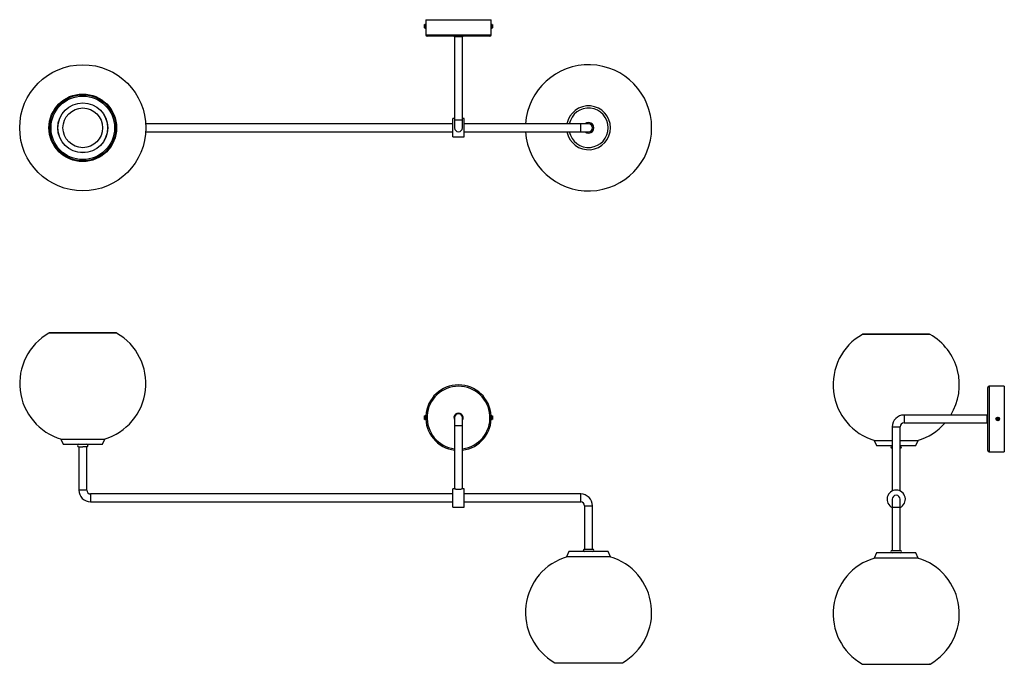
# Model space of a CAD drawing. Header units: millimetres. Extents: x -844 to 659, y -984 to 0.
import ezdxf

# ---------------------------------------------------------------- set-up
doc = ezdxf.new("R2010")
doc.units = ezdxf.units.MM

msp = doc.modelspace()

# ---------------------------------------------------------------- linework, layer by layer
at = {"color": 7, "linetype": 'Continuous', "lineweight": 25}
for p, q in [((-226, -9.5), (-226.2, -9.5)), ((-226.2, -9.8), (-226, -9.8)), ((-226.1, -10.5), (-226.2, -10.5)), ((-223.8, -7.2), (-225.1, -7.2)), ((-225.1, -12.8), (-223.8, -12.8)), ((-223.8, 0), (-223.8, -23)), ((-223.8, 0), (-123.8, 0)), ((-123.8, -23), (-123.8, 0)), ((-122.5, -7.2), (-123.8, -7.2)), ((-123.8, -12.8), (-122.5, -12.8)), ((-121.6, -9.6), (-121.4, -9.6)), ((-121.4, -9.7), (-121.6, -9.7)), ((-121.4, -10.4), (-121.4, -10.4)), ((-125.8, -25), (-221.8, -25)), ((-179.8, -26), (-179.8, -165)), ((-167.8, -165), (-167.8, -26)), ((-182.3, -159), (-651.2, -159)), ((-179.8, -151), (-182.3, -151)), ((-182.3, -179), (-182.3, -151)), ((-165.3, -151), (-167.8, -151)), ((-165.3, -179), (-165.3, -151)), ((24.7, -159), (-165.3, -159)), ((-651.2, -171), (-182.3, -171)), ((-182.3, -179), (-165.3, -179)), ((-165.3, -171), (24.7, -171)), ((-695.7, -478.3), (-798.9, -478.3)), ((-696.3, -477.9), (-798.3, -477.9)), ((545.9, -480.3), (442.6, -480.3)), ((545.2, -479.9), (443.2, -479.9)), ((634.2, -657.3), (634.2, -561.3)), ((659.2, -559.3), (636.2, -559.3)), ((659.2, -559.3), (659.2, -659.3)), ((-226.2, -606.8), (-226, -606.9)), ((-226, -607.1), (-226.2, -607.1)), ((-226.2, -607.8), (-226.1, -607.8)), ((-223.8, -604.5), (-225.1, -604.5)), ((-225.1, -610.1), (-223.8, -610.1)), ((-223.8, -610.1), (-223.8, -604.5)), ((-223.8, -605.4), (-223.8, -605.4)), ((-223.8, -605.8), (-223.8, -605.8)), ((-223.8, -608.8), (-223.8, -608.8)), ((-223.8, -609.3), (-223.8, -609.3)), ((-179.8, -607.3), (-179.8, -715.8)), ((-167.8, -715.9), (-167.8, -607.3)), ((-122.5, -604.5), (-123.8, -604.5)), ((-123.8, -604.5), (-123.8, -610.1)), ((-123.8, -605.4), (-123.8, -605.4)), ((-123.8, -605.8), (-123.8, -605.8)), ((-123.8, -608.8), (-123.8, -608.8)), ((-123.8, -609.3), (-123.8, -609.3)), ((-123.8, -610.1), (-122.5, -610.1)), ((-121.4, -606.9), (-121.6, -606.9)), ((-121.6, -607), (-121.4, -607)), ((-121.4, -607.7), (-121.4, -607.7)), ((633.2, -603.3), (506.2, -603.3)), ((506.2, -615.3), (633.2, -615.3)), ((647.9, -609.6), (649, -609.5)), ((648, -608.9), (649.1, -609.1)), ((648.8, -610.6), (649, -609.5)), ((648.9, -608.9), (649.1, -609.1)), ((649, -609.5), (648.9, -609.7)), ((649, -608), (649.1, -609.1)), ((649, -609.5), (649.1, -609.1)), ((649, -609.5), (649.4, -609.5)), ((649.4, -609.2), (649.1, -609.1)), ((649.7, -608), (649.4, -609.2)), ((649.4, -609.2), (649.6, -609)), ((650.6, -609.1), (649.4, -609.2)), ((649.4, -609.2), (649.4, -609.5)), ((649.5, -610.7), (649.4, -609.5)), ((649.6, -609.7), (649.4, -609.5)), ((650.5, -609.8), (649.4, -609.5)), ((488.2, -621.3), (488.2, -719.2)), ((500.2, -719.2), (500.2, -621.3)), ((-780.8, -640.1), (-777.3, -647.8)), ((-780.8, -640.1), (-713.8, -640.1)), ((-717.3, -647.8), (-713.8, -640.1)), ((460.7, -642.1), (464.2, -649.8)), ((460.7, -642.1), (488.2, -642.1)), ((500.2, -642.1), (527.7, -642.1)), ((524.2, -649.8), (527.7, -642.1)), ((-777.3, -647.8), (-717.3, -647.8)), ((-753.3, -651.8), (-753.3, -717.8)), ((-753.3, -651.8), (-747.3, -651.8)), ((-741.3, -717.8), (-741.3, -651.8)), ((464.2, -649.8), (488.2, -649.8)), ((500.2, -649.8), (524.2, -649.8)), ((636.2, -659.3), (659.2, -659.3)), ((-179.7, -715.8), (-182.3, -715.8)), ((-182.3, -743.8), (-182.3, -715.8)), ((-165.3, -715.8), (-167.9, -715.8)), ((-165.3, -743.8), (-165.3, -715.8)), ((-182.3, -723.8), (-735.3, -723.8)), ((-735.3, -735.8), (-182.3, -735.8)), ((12.7, -723.8), (-165.3, -723.8)), ((-165.3, -735.8), (12.7, -735.8)), ((488.2, -731.8), (488.2, -809.8)), ((500.2, -809.8), (500.2, -731.8)), ((-182.3, -743.8), (-165.3, -743.8)), ((18.7, -741.8), (18.7, -807.8)), ((30.7, -807.8), (30.7, -741.8)), ((18.7, -807.8), (30.7, -807.8)), ((488.2, -809.8), (500.2, -809.8)), ((-5.3, -811.8), (-8.8, -819.6)), ((58.2, -819.6), (-8.8, -819.6)), ((54.7, -811.8), (-5.3, -811.8)), ((58.2, -819.6), (54.7, -811.8)), ((464.2, -813.8), (460.7, -821.6)), ((527.7, -821.6), (460.7, -821.6)), ((524.2, -813.8), (464.2, -813.8)), ((527.7, -821.6), (524.2, -813.8)), ((-26.9, -981.4), (76.3, -981.4)), ((-26.3, -981.7), (75.7, -981.7)), ((442.6, -983.4), (545.9, -983.4)), ((443.2, -983.7), (545.2, -983.7))]:
    msp.add_line(p, q, dxfattribs=at)
at = {"color": 8, "linetype": 'Continuous', "lineweight": 25}
for p, q in [((-225.5, -12.6), (-225.5, -7.4)), ((-225.1, -12.8), (-225.1, -7.2)), ((-122.5, -7.2), (-122.5, -12.8)), ((-122.1, -7.4), (-122.1, -12.6)), ((-223.8, -23), (-123.8, -23)), ((-167.8, -26), (-179.8, -26)), ((-179.8, -153), (-167.8, -153)), ((12.7, -171), (12.7, -159)), ((-696.2, -477.9), (-798.4, -477.9)), ((545.3, -479.9), (443.2, -479.9)), ((636.2, -559.3), (636.2, -659.3)), ((-225.5, -610), (-225.5, -604.7)), ((-225.1, -610.1), (-225.1, -604.5)), ((-122.5, -604.5), (-122.5, -610.1)), ((-122.1, -604.7), (-122.1, -610)), ((506.2, -603.3), (506.2, -615.3)), ((633.2, -615.3), (633.2, -603.3)), ((-179.8, -619.3), (-167.8, -619.3)), ((488.2, -621.3), (500.2, -621.3)), ((-741.3, -717.8), (-753.3, -717.8)), ((-735.3, -723.8), (-735.3, -735.8)), ((12.7, -735.8), (12.7, -723.8)), ((18.7, -741.8), (30.7, -741.8)), ((488.2, -743.8), (500.2, -743.8)), ((-26.4, -981.7), (75.8, -981.7)), ((443.2, -983.7), (545.3, -983.7))]:
    msp.add_line(p, q, dxfattribs=at)
at = {"color": 7, "linetype": 'Continuous', "lineweight": 25}
for centre, radius in [((-747.3, -165), 96.3), ((-747.3, -165), 51.6), ((-747.3, -165), 51.1), ((-747.3, -165), 51), ((-747.3, -165), 50.5), ((-747.3, -165), 48.5), ((-747.3, -165), 38.1), ((-747.3, -165), 37.9), ((-747.3, -165), 30.3), ((649.2, -609.3), 2.8), ((649.2, -609.3), 2.63)]:
    msp.add_circle(centre, radius, dxfattribs=at)
for centre, radius, start, end in [((-221.9, -9.9), 4.24, 169.1173, 175.458), ((-225.4, -9.7), 0.835, 141.7599, 168.1837), ((-221.8, -10.1), 4.36, 171.8279, 175.4782), ((-225.3, -9.6), 0.92, 191.0177, 204.0553), ((-225.2, -10.4), 1.03, 145.3643, 168.2867), ((-221.8, -9.8), 4.42, 184.5538, 196.2068), ((-222, -10.1), 4.23, 184.5364, 196.5271), ((-221.2, -10), 5, 148.2737, 169.1149), ((-221.2, -10), 5, 190.8851, 211.7263), ((-221.1, -9.5), 4.93, 176.2348, 183.7652), ((-225.2, -11.2), 0.845, 170.8902, 189.1098), ((-225.1, -7.6), 0.36, 90, 148.2737), ((-225.1, -12.4), 0.36, 211.7263, 270), ((-273.8, -10), 50, 357.7885, 2.1845), ((-122.5, -7.6), 0.36, 31.7263, 90), ((-122.5, -12.4), 0.36, 270, 328.2737), ((-126.4, -10), 5, 15.3793, 31.7263), ((-126.4, -10), 5, 328.2737, 344.6207), ((-121.6, -8.7), 0.0309, 340.2505, 49.8544), ((-126.4, -10), 4.97, 4.203, 15.2515), ((-121.6, -9.9), 0.34, 53.9231, 83.4772), ((-127.3, -9.9), 5.73, 356.5076, 3.4924), ((-121.7, -9.3), 0.436, 288.4516, 313.4218), ((-127.3, -10.1), 5.73, 358.6955, 1.1146), ((-121.7, -10.7), 0.436, 46.5782, 71.5484), ((-126.4, -10), 5.01, 344.8099, 355.7935), ((-126.4, -10), 4.97, 344.7485, 355.797), ((-121.6, -11.3), 0.0691, 351.9806, 31.5729), ((-221.8, -23), 2, 180, 270), ((-180.8, -26), 1, 0, 90), ((-166.8, -26), 1, 90, 180), ((-125.8, -23), 2, 270, 0), ((24.7, -165), 96.3, 183.5722, 176.4278), ((24.7, -165), 33.5, 190.3176, 169.6824), ((24.7, -165), 30, 191.537, 168.463), ((-173.8, -165), 6, 180, 0), ((24.7, -165), 8, 228.5904, 131.4096), ((24.7, -165), 6, 270, 90), ((-755.1, -555.2), 88.5, 119.6628, 253.7279), ((-798.2, -478.8), 0.859, 98.6084, 143.4212), ((-798.5, -477), 1, 278.6084, 281.7454), ((-739.5, -555.2), 88.5, 286.2721, 60.3372), ((-696.1, -477), 1, 258.2546, 261.3916), ((-696.4, -478.8), 0.859, 36.5788, 81.3916), ((486.4, -557.2), 88.5, 119.6628, 253.7279), ((443.3, -480.8), 0.859, 98.6084, 143.4212), ((443, -479), 1, 278.6084, 281.7454), ((545.5, -479), 1, 258.2546, 261.3916), ((545.2, -480.8), 0.859, 36.5788, 81.3916), ((502.1, -557.2), 88.5, 328.5376, 60.3372), ((-173.8, -607.3), 50, 276.8921, 263.1079), ((636.2, -561.3), 2, 90, 180), ((-221.9, -607.2), 4.24, 169.1173, 175.458), ((-225.4, -607), 0.835, 141.7599, 168.1837), ((-221.8, -607.5), 4.36, 171.8279, 175.4782), ((-225.3, -606.9), 0.92, 191.0177, 204.0553), ((-225.2, -607.7), 1.03, 145.3643, 168.2867), ((-221.8, -607.2), 4.42, 184.5538, 196.2068), ((-222, -607.5), 4.23, 184.5364, 196.5271), ((-221.2, -607.3), 5, 148.2737, 169.1149), ((-221.2, -607.3), 5, 190.8851, 211.7263), ((-221.1, -606.8), 4.93, 176.2348, 183.7652), ((-225.2, -608.5), 0.845, 170.8902, 189.1098), ((-225.1, -604.9), 0.36, 90, 148.2737), ((-225.1, -609.8), 0.36, 211.7263, 270), ((-173.8, -607.3), 6, 0, 180), ((-122.5, -604.9), 0.36, 31.7263, 90), ((-122.5, -609.8), 0.36, 270, 328.2737), ((-126.4, -607.3), 5, 15.3793, 31.7263), ((-126.4, -607.3), 5, 328.2737, 344.6207), ((-121.6, -606), 0.0309, 340.2505, 49.8544), ((-126.4, -607.3), 4.97, 4.203, 15.2515), ((-121.6, -607.2), 0.34, 53.9231, 83.4772), ((-127.3, -607.2), 5.73, 356.5076, 3.4924), ((-121.7, -606.7), 0.436, 288.4516, 313.4218), ((-127.3, -607.4), 5.73, 358.6955, 1.1146), ((-121.7, -608), 0.436, 46.5782, 71.5484), ((-126.4, -607.3), 5.01, 344.8099, 355.7935), ((-126.4, -607.4), 4.97, 344.7485, 355.797), ((-121.6, -608.6), 0.0691, 351.9806, 31.5729), ((506.2, -621.3), 18, 90, 180), ((506.2, -621.3), 6, 90, 180), ((502.1, -557.2), 88.5, 286.2721, 318.8838), ((633.2, -602.3), 1, 270, 0), ((633.2, -616.3), 1, 0, 90), ((655.9, -609.9), 8.02, 172.6591, 177.6626), ((653, -564.2), 45.7, 263.5395, 264.7281), ((645.4, -654.5), 45.7, 85.5936, 86.7822), ((694.4, -613.2), 45.7, 175.5936, 176.7822), ((649.8, -602.6), 8.02, 262.6591, 267.6626), ((694.4, -613.1), 45.7, 173.5395, 174.7281), ((648.7, -616), 8.02, 82.6591, 87.6626), ((604.1, -605.5), 45.7, 353.5395, 354.7281), ((604.1, -605.5), 45.7, 355.5936, 356.7822), ((645.4, -654.5), 45.7, 83.5395, 84.7281), ((653.1, -564.2), 45.7, 265.5936, 266.7822), ((642.6, -608.8), 8.02, 352.6591, 357.6626), ((-753.3, -649.8), 2, 90, 270), ((-741.3, -649.8), 2, 270, 90), ((488.2, -651.8), 2, 90, 270), ((500.2, -651.8), 2, 270, 90), ((636.2, -657.3), 2, 180, 270), ((-735.3, -717.8), 18, 180, 270), ((-735.3, -717.8), 6, 180, 270), ((494.2, -731.8), 14, 295.3769, 244.6231), ((12.7, -741.8), 18, 0, 90), ((12.7, -741.8), 6, 0, 90), ((494.2, -731.8), 6, 0, 180), ((18.7, -809.8), 2, 90, 270), ((30.7, -809.8), 2, 270, 90), ((488.2, -811.8), 2, 90, 270), ((500.2, -811.8), 2, 270, 90), ((16.9, -904.5), 88.5, 106.2721, 240.3372), ((32.5, -904.5), 88.5, 299.6628, 73.7279), ((486.4, -906.5), 88.5, 106.2721, 240.3372), ((502.1, -906.5), 88.5, 299.6628, 73.7279), ((-26.2, -980.9), 0.859, 216.5788, 261.3916), ((-26.5, -982.7), 1, 78.2546, 81.3916), ((75.9, -982.7), 1, 98.6084, 101.7454), ((75.6, -980.9), 0.859, 278.6084, 323.4212), ((443.3, -982.9), 0.859, 216.5788, 261.3916), ((443, -984.7), 1, 78.2546, 81.3916), ((545.5, -984.7), 1, 98.6084, 101.7454), ((545.2, -982.9), 0.859, 278.6084, 323.4212)]:
    msp.add_arc(centre, radius, start, end, dxfattribs=at)
at = {"color": 8, "linetype": 'Continuous', "lineweight": 25}
for radius, start, end in [(48, 277.1808, 262.8192), (7, 328.9973, 211.0027)]:
    msp.add_arc((-173.8, -607.3), radius, start, end, dxfattribs=at)
at = {"color": 7, "linetype": 'Continuous', "lineweight": 25}
for points, knots in [([(-741.4, -651.8), (-741.4, -651.8), (-741.3, -651.8), (-741.8, -651.8), (-743, -651.8), (-744.7, -651.8), (-746.2, -651.8), (-747.1, -651.8), (-747.3, -651.8)], [0, 0, 0, 0, 0.073355, 0.288091, 0.502826, 0.717562, 0.932297, 1, 1, 1, 1]), ([(-173.8, -717.2), (-174.4, -717.1), (-175.7, -717.1), (-177.4, -716.7), (-178.8, -716.2), (-179.7, -715.9), (-179.7, -715.9), (-179.7, -715.8)], [0, 0, 0, 0, 0.201082, 0.401688, 0.614291, 0.836572, 1, 1, 1, 1]), ([(-167.9, -715.9), (-167.9, -715.9), (-167.8, -715.8), (-168.5, -716.1), (-169.7, -716.5), (-171.4, -717), (-172.9, -717.2), (-173.7, -717.2), (-173.8, -717.2)], [0, 0, 0, 0, 0.121394, 0.317025, 0.521673, 0.741179, 0.959825, 1, 1, 1, 1])]:
    msp.add_open_spline(points, degree=3, knots=knots, dxfattribs=at)

doc.saveas('drawing.dxf')
